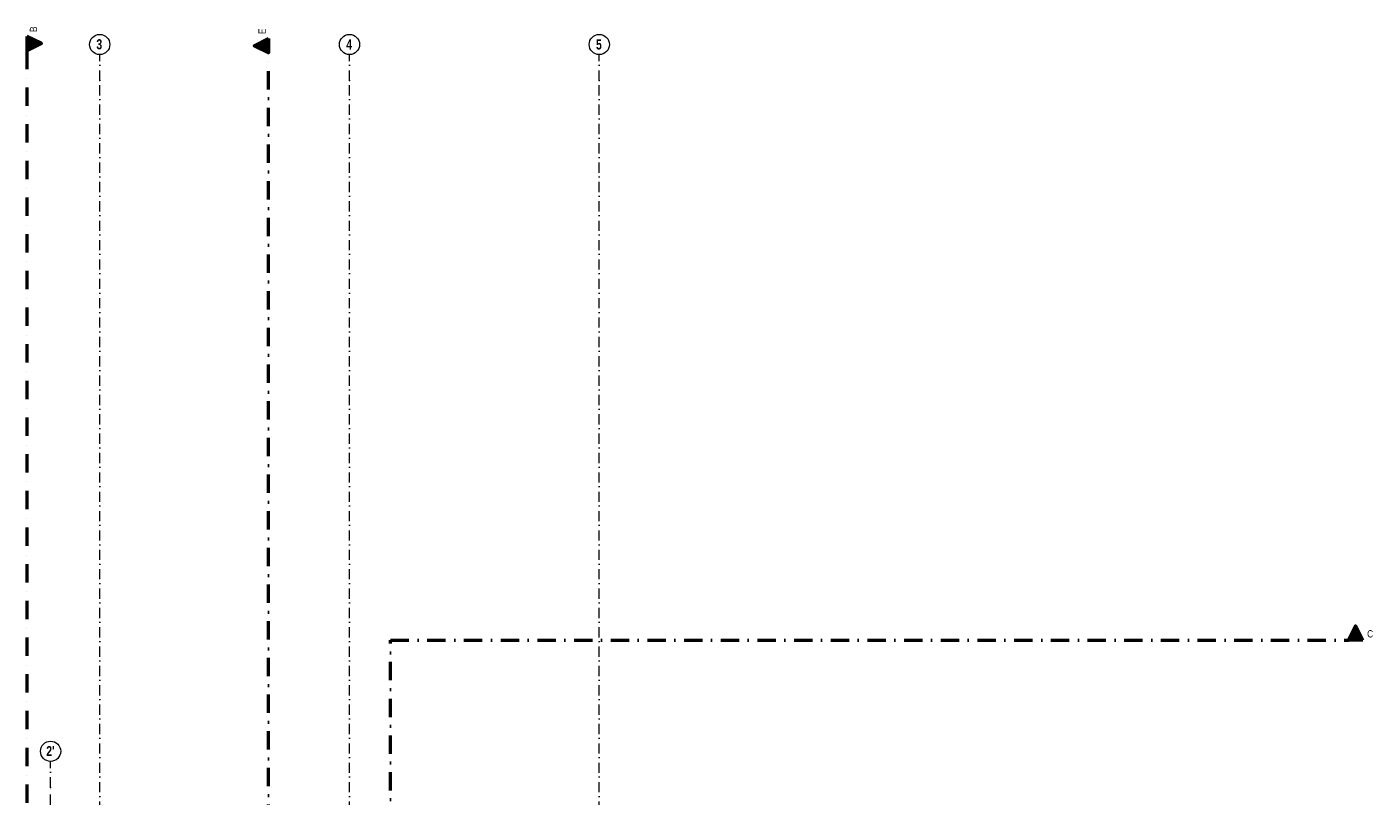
# Model space of a CAD drawing. Header units: metres. Extents: x -177922 to 5550634, y -507967 to 368279.
# Tile 116 of 125: x 3696373 to 3742988, y -38098 to -11463. Entities that reach past the tile are written whole.
import ezdxf

# ---------------------------------------------------------------- set-up
doc = ezdxf.new("R2010")
doc.units = ezdxf.units.M
doc.header["$LTSCALE"] = 0.05
doc.header["$PDSIZE"] = 0.8
doc.linetypes.add('Strichpunktlinie', pattern=[13405.555248, 7055.555344, -3527.777672, 0, -2822.222233])
doc.linetypes.add('Strichpunktlinie_ lang', pattern=[25400, 12700, -6350, 0, -6350])
for name, color, linetype in [('A_1_Schraffuren', 7, 'Continuous'), ('A_3_Achsen_Raster', 7, 'Continuous'), ('A_3_Schnittführung', 7, 'Continuous')]:
    doc.layers.add(name, color=color, linetype=linetype)
doc.styles.add('ERSTELLTER_STIL_2', font='ARIALN.TTF')
doc.styles.add('ERSTELLTER_STIL_5', font='txt')

msp = doc.modelspace()

# ---------------------------------------------------------------- hatches: boundary and pattern name
at = {"layer": 'A_1_Schraffuren', "linetype": 'Continuous', "lineweight": 50}
for points in [[(3696373.278, -11790.173), (3696373.278, -12290.173), (3696873.278, -12040.173)], [(3704740.467, -11862.518), (3704240.467, -12112.518), (3704740.467, -12362.518)], [(3742632.762, -32703.23), (3742382.762, -32203.23), (3742132.762, -32703.23)]]:
    msp.add_hatch(color=7, dxfattribs=at).paths.add_polyline_path(points)

# ---------------------------------------------------------------- linework, layer by layer
at = {"layer": 'A_3_Achsen_Raster', "color": 7, "linetype": 'Strichpunktlinie', "lineweight": 13}
for p, q in [((3698893.496, -13321.671), (3698893.496, -12421.671)), ((3707543.496, -13321.671), (3707543.496, -12421.671)), ((3716193.496, -13321.671), (3716193.496, -12421.671)), ((3698893.496, -48021.671), (3698893.496, -13321.671)), ((3707543.496, -48021.671), (3707543.496, -13321.671)), ((3716193.496, -48021.671), (3716193.496, -13321.671)), ((3697193.496, -37797.774), (3697193.496, -36897.774)), ((3697193.496, -85997.774), (3697193.496, -37797.774))]:
    msp.add_line(p, q, dxfattribs=at)
at = {"layer": 'A_3_Achsen_Raster', "color": 7, "linetype": 'Continuous', "lineweight": 13}
for centre in [(3698893.496, -12071.671), (3707543.496, -12071.671), (3716193.496, -12071.671), (3697193.496, -36547.774)]:
    msp.add_circle(centre, 350, dxfattribs=at)
at = {"layer": 'A_3_Achsen_Raster', "color": 7, "linetype": 'Strichpunktlinie', "lineweight": 13}
for p in [(3698893.496, -13321.671), (3698893.496, -13321.671), (3707543.496, -13321.671), (3707543.496, -13321.671), (3716193.496, -13321.671), (3716193.496, -13321.671), (3697193.496, -37797.774), (3697193.496, -37797.774)]:
    msp.add_point(p, dxfattribs=at)
at = {"layer": 'A_3_Schnittführung', "color": 7, "linetype": 'Strichpunktlinie_ lang', "lineweight": 50}
for p, q in [((3696373.278, -12290.173), (3696373.278, -84477.748)), ((3704740.467, -39028.926), (3704740.467, -12362.518)), ((3708968.05, -45520.823), (3708968.05, -32703.23)), ((3708968.05, -32703.23), (3742132.762, -32703.23))]:
    msp.add_line(p, q, dxfattribs=at)
at = {"layer": 'A_3_Schnittführung', "color": 7, "linetype": 'Continuous', "lineweight": 50, "flags": 128}
for points in [[(3696373.278, -11790.173), (3696373.278, -12290.173), (3696873.278, -12040.173)], [(3704740.467, -11862.518), (3704740.467, -12362.518), (3704240.467, -12112.518)], [(3742632.762, -32703.23), (3742132.762, -32703.23), (3742382.762, -32203.23)]]:
    msp.add_lwpolyline(points, close=True, dxfattribs=at)

# ---------------------------------------------------------------- texts
at = {"layer": 'A_3_Achsen_Raster', "color": 7, "lineweight": 15, "char_height": 350, "attachment_point": 1, "style": 'ERSTELLTER_STIL_5'}
for s, insert in [('\\A1;{\\pql;\\pt0;\\fSwis721 LtCn BT|b1|i0|c0|p0;\\W1.000000;3}', (3698779.906, -11888.012)), ('\\A1;{\\pql;\\pt0;\\fSwis721 LtCn BT|b1|i0|c0|p0;\\W1.000000;4}', (3707429.906, -11895.076)), ('\\A1;{\\pql;\\pt0;\\fSwis721 LtCn BT|b1|i0|c0|p0;\\W1.000000;5}', (3716079.906, -11895.076)), ("\\A1;{\\pql;\\pt0;\\fSwis721 LtCn BT|b1|i0|c0|p0;\\W1.000000;2'}", (3697042.764, -36364.57))]:
    msp.add_mtext(s, dxfattribs=dict(at, insert=insert))
at = {"layer": 'A_3_Schnittführung', "color": 7, "lineweight": 50, "char_height": 250, "rotation": 90, "style": 'ERSTELLTER_STIL_2'}
for s, insert, attachment_point in [('\\A1;{\\pqr;\\pt0;\\fArial Narrow|b0|i0|c0|p0;\\W1.000000;B}', (3696723.278, -11447.158), 9), ('\\A1;{\\pql;\\pt0;\\fArial Narrow|b0|i0|c0|p0;\\W1.000000;E}', (3704640.467, -11712.518), 7)]:
    msp.add_mtext(s, dxfattribs=dict(at, insert=insert, attachment_point=attachment_point))
at = {"layer": 'A_3_Schnittführung', "color": 7, "lineweight": 50, "insert": (3742782.762, -32607.538), "char_height": 250, "attachment_point": 7, "style": 'ERSTELLTER_STIL_2'}
msp.add_mtext('\\A1;{\\pql;\\pt0;\\fArial Narrow|b0|i0|c0|p0;\\W1.000000;C}', dxfattribs=at)

doc.saveas('drawing.dxf')
